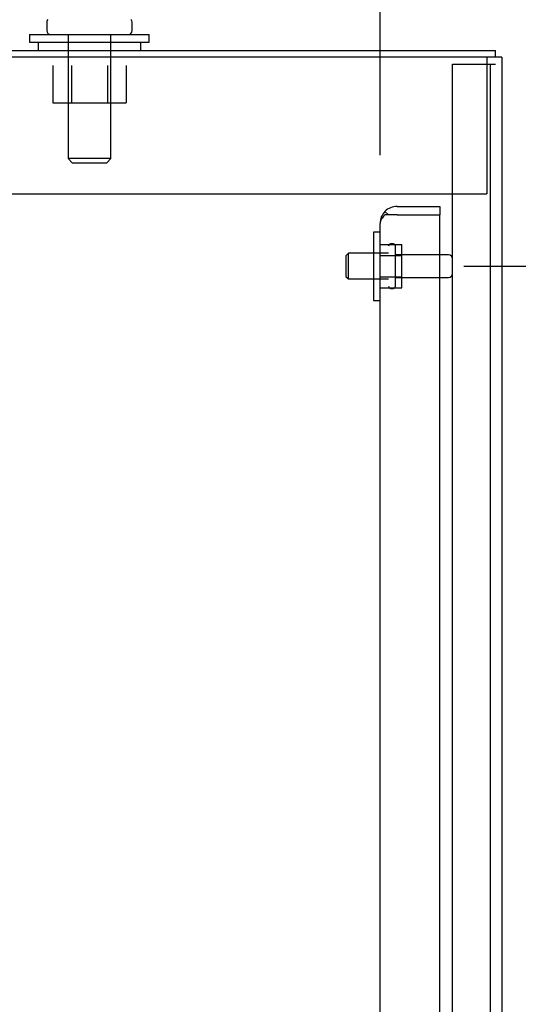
# Model space of a CAD drawing. Header units: inches. Extents: x 2 to 538, y -2 to 358.
# Tile 29 of 43: x 270.43 to 277.72, y 206.21 to 220.62. Entities that reach past the tile are written whole.
import ezdxf
from ezdxf.enums import TextEntityAlignment as Align
from ezdxf.lldxf.tags import DXFTag

# ---------------------------------------------------------------- set-up
doc = ezdxf.new("R2010")
doc.units = ezdxf.units.IN
doc.header["$MEASUREMENT"] = 0
for name, color, linetype in [('COM40565', 7, 'Continuous'), ('COM43135', 7, 'Continuous'), ('COM55702-64', 7, 'Continuous'), ('COM70108-3', 7, 'Continuous'), ('COM71159-5', 7, 'Continuous'), ('Default', 7, 'Continuous'), ('NTS166105', 7, 'Continuous'), ('NTS166905', 7, 'Continuous'), ('SCS00680', 7, 'Continuous'), ('STD26094', 7, 'Continuous'), ('WAF25059', 7, 'Continuous'), ('WAF25362', 7, 'Continuous'), ('WAM254785', 7, 'Continuous')]:
    doc.layers.add(name, color=color, linetype=linetype)
doc.styles.add('SEACAD_Times_New_Roman', font='times.ttf')
tags = doc.linetypes.add('HIDDEN2', pattern=[0.1875, 0.125, -0.0625]).pattern_tags.tags
tags[6:7] = [DXFTag(74, 4), DXFTag(75, 0), DXFTag(340, '0'), DXFTag(46, 0.0), DXFTag(50, 0.0), DXFTag(44, 0.0), DXFTag(45, 0.0)]
tags[4:5] = [DXFTag(74, 4), DXFTag(75, 0), DXFTag(340, '0'), DXFTag(46, 0.0), DXFTag(50, 0.0), DXFTag(44, 0.0), DXFTag(45, 0.0)]
doc.dimstyles.new('HAMMOND_(STH_-_540x360)', dxfattribs={"dimtxt": 2, "dimasz": 2.5, "dimexe": 1, "dimexo": 1, "dimgap": 0.5, "dimtad": 0, "dimtih": 1, "dimtoh": 1, "dimzin": 0, "dimdsep": 46, "dimtxsty": 'SEACAD_Times_New_Roman', "dimblk1": '_SE_FILLED', "dimblk2": '_SE_FILLED', "dimsah": 1, "dimcen": 1, "dimadec": 0, "dimazin": 0, "dimtfac": 0.8, "dimtofl": 0, "dimtmove": 0, "dimatfit": 3, "dimfxl": 0, "dimtolj": 1, "dimtzin": 0, "dimarcsym": 0})

# ---------------------------------------------------------------- blocks, each defined once
blk = doc.blocks.new('SE2')
at = {"layer": 'COM40565', "color": 7, "linetype": 'HIDDEN2'}
for p, q in [((277.26, 220.069), (277.26, 219.884)), ((277.26, 219.884), (277.26, 218.069)), ((265.635, 218.069), (277.26, 218.069))]:
    blk.add_line(p, q, dxfattribs=at)
at = {"layer": 'COM43135', "color": 7, "linetype": 'HIDDEN2'}
for p, q in [((275.948, 217.884), (276.573, 217.884)), ((276.573, 217.884), (276.573, 217.759)), ((275.821, 217.759), (275.77, 217.81)), ((275.948, 217.759), (275.77, 217.759)), ((275.948, 217.759), (275.821, 217.759)), ((275.948, 217.759), (276.573, 217.759)), ((275.948, 217.759), (275.948, 217.759)), ((275.948, 217.759), (276.573, 217.759)), ((276.573, 150.009), (276.573, 217.759)), ((275.698, 217.634), (275.698, 217.635)), ((275.698, 217.635), (275.698, 217.634)), ((275.698, 150.134), (275.698, 217.634))]:
    blk.add_line(p, q, dxfattribs=at)
for start, end in [(90, 135.4399), (135.4399, 179.8781), (179.9564, 180)]:
    blk.add_arc((275.948, 217.634), 0.25, start, end, dxfattribs=at)
blk.add_open_spline([(275.77, 217.759), (275.747, 217.738), (275.729, 217.718), (275.704, 217.676), (275.698, 217.655), (275.698, 217.635)], degree=3, knots=[0, 0, 0, 0, 0.5, 0.5, 1, 1, 1, 1], dxfattribs=at)
at = {"layer": 'COM55702-64', "color": 7, "linetype": 'HIDDEN2'}
for p, q in [((276.76, 148.216), (276.76, 219.966)), ((276.76, 219.966), (276.947, 219.966)), ((276.947, 219.966), (277.197, 219.966)), ((277.197, 219.966), (277.313, 219.966)), ((277.313, 148.216), (277.313, 219.966)), ((277.313, 219.966), (277.385, 219.966))]:
    blk.add_line(p, q, dxfattribs=at)
at = {"layer": 'COM70108-3', "color": 7, "linetype": 'Continuous'}
for p in [(264.935, 220.164), (277.385, 220.069)]:
    blk.add_line(p, (277.385, 220.164), dxfattribs=at)
at = {"layer": 'COM71159-5', "color": 7, "linetype": 'Continuous'}
for p, q in [((277.29, 220.069), (264.887, 220.069)), ((277.48, 220.069), (277.29, 220.069)), ((277.48, 220.069), (277.48, 148.134))]:
    blk.add_line(p, q, dxfattribs=at)
at = {"layer": 'NTS166105', "color": 7, "linetype": 'HIDDEN2'}
for p, q in [((275.698, 217.325), (276.018, 217.325)), ((276.018, 217.164), (276.018, 217.325)), ((275.698, 217.164), (276.018, 217.164)), ((276.018, 216.855), (276.018, 217.164)), ((275.698, 216.855), (276.018, 216.855)), ((276.018, 216.693), (276.018, 216.855)), ((275.698, 216.693), (276.018, 216.693))]:
    blk.add_line(p, q, dxfattribs=at)
at = {"layer": 'NTS166905', "color": 7, "linetype": 'HIDDEN2'}
for p, q in [((270.91, 219.944), (270.91, 219.399)), ((271.184, 219.944), (271.184, 219.399)), ((271.71, 219.944), (271.71, 219.399)), ((271.982, 219.944), (271.982, 219.399)), ((270.91, 219.399), (271.184, 219.399)), ((271.184, 219.399), (271.71, 219.399)), ((271.71, 219.399), (271.982, 219.399))]:
    blk.add_line(p, q, dxfattribs=at)
at = {"layer": 'SCS00680', "color": 7, "linetype": 'Continuous'}
for p, q in [((270.822, 220.578), (270.822, 220.458)), ((272.072, 220.458), (272.072, 220.578))]:
    blk.add_line(p, q, dxfattribs=at)
at = {"layer": 'SCS00680', "color": 7, "linetype": 'HIDDEN2'}
for p, q in [((271.135, 220.398), (271.135, 218.583)), ((271.759, 218.583), (271.759, 220.398)), ((271.759, 218.583), (271.135, 218.583)), ((271.135, 218.583), (271.195, 218.523)), ((271.699, 218.523), (271.759, 218.583)), ((271.195, 218.523), (271.699, 218.523))]:
    blk.add_line(p, q, dxfattribs=at)
at = {"layer": 'SCS00680', "color": 7, "linetype": 'Continuous'}
for centre, start, end in [((270.882, 220.578), 140.3214, 180), ((272.012, 220.578), 0, 39.6786), ((270.882, 220.458), 180, 270), ((272.012, 220.458), 270, 0)]:
    blk.add_arc(centre, 0.06, start, end, dxfattribs=at)
at = {"layer": 'STD26094', "color": 7, "linetype": 'HIDDEN2'}
for p, q in [((275.893, 217.334), (275.853, 217.334)), ((275.923, 216.714), (275.923, 217.304)), ((275.235, 217.197), (275.198, 217.159)), ((275.198, 217.159), (275.198, 216.859)), ((275.235, 216.822), (275.235, 217.197)), ((275.823, 217.197), (275.235, 217.197)), ((276.7, 217.174), (275.923, 217.174)), ((275.198, 216.859), (275.235, 216.822)), ((275.235, 216.822), (275.823, 216.822)), ((275.923, 216.844), (276.7, 216.844)), ((275.853, 216.684), (275.893, 216.684))]:
    blk.add_line(p, q, dxfattribs=at)
for centre, radius, start, end in [((275.853, 217.304), 0.03, 90, 180), ((275.893, 217.304), 0.03, 0, 90), ((276.7, 217.114), 0.06, 0, 90), ((276.7, 216.904), 0.06, 270, 0), ((275.853, 216.714), 0.03, 180, 270), ((275.893, 216.714), 0.03, 270, 0)]:
    blk.add_arc(centre, radius, start, end, dxfattribs=at)
at = {"layer": 'WAF25059', "color": 7, "linetype": 'HIDDEN2'}
for p, q in [((275.602, 217.509), (275.602, 216.509)), ((275.698, 217.509), (275.602, 217.509)), ((275.602, 216.509), (275.698, 216.509))]:
    blk.add_line(p, q, dxfattribs=at)
at = {"layer": 'WAF25362', "color": 7, "linetype": 'Continuous'}
for p, q in [((270.572, 220.398), (272.322, 220.398)), ((270.572, 220.398), (270.572, 220.289)), ((272.322, 220.289), (272.322, 220.398)), ((270.572, 220.289), (272.322, 220.289))]:
    blk.add_line(p, q, dxfattribs=at)
at = {"layer": 'WAM254785', "color": 7, "linetype": 'Continuous'}
for p, q in [((270.697, 220.289), (270.697, 220.164)), ((272.197, 220.164), (272.197, 220.289))]:
    blk.add_line(p, q, dxfattribs=at)
blk = doc.blocks.new('DMBLK3693')
at = {"layer": 'Default', "linetype": 'Continuous'}
for points in [[(284.249, 214.509), (283.832, 217.009), (283.416, 214.509)], [(284.249, 186.384), (283.416, 186.384), (283.832, 183.884)]]:
    blk.add_hatch(color=7, dxfattribs=at).paths.add_polyline_path(points)
at = {"layer": 'Default', "color": 7, "linetype": 'Continuous'}
for p, q in [((276.923, 217.009), (284.832, 217.009)), ((283.832, 202.147), (283.832, 217.009)), ((283.832, 183.884), (283.832, 199.447)), ((276.923, 183.884), (284.832, 183.884))]:
    blk.add_line(p, q, dxfattribs=at)
at = {"layer": 'Default', "color": 7, "linetype": 'Continuous', "style": 'SEACAD_Times_New_Roman'}
blk.add_text('33.13', height=2, dxfattribs=at).set_placement((280.42, 201.447), align=Align.TOP_LEFT)
blk = doc.blocks.new('_SE_FILLED')
at = {"color": 0}
blk.add_line((0, 0), (-1, 0), dxfattribs=at)
blk.add_solid([(0, 0), (-1, -0.1665), (-1, 0.1665), (0, 0)], dxfattribs=at)
blk = doc.blocks.new('DMBLK3694')
at = {"layer": 'Default', "linetype": 'Continuous'}
for points in [[(266.135, 230.463), (263.635, 230.047), (266.135, 229.63)], [(273.198, 230.463), (273.198, 229.63), (275.698, 230.047)]]:
    blk.add_hatch(color=7, dxfattribs=at).paths.add_polyline_path(points)
at = {"layer": 'Default', "color": 7, "linetype": 'Continuous'}
for p, q in [((263.635, 220.445), (263.635, 231.047)), ((275.698, 218.634), (275.698, 231.047))]:
    blk.add_line(p, q, dxfattribs=at)
at = {"layer": 'Default', "color": 7, "linetype": 'Continuous', "style": 'SEACAD_Times_New_Roman'}
for s, p in [('12.06', (266.254, 231.047)), ('USABLE ', (263.553, 228.047)), ('DEPTH', (264.903, 225.047))]:
    blk.add_text(s, height=2, dxfattribs=at).set_placement(p, align=Align.TOP_LEFT)

msp = doc.modelspace()

# ---------------------------------------------------------------- block references
at = {"layer": 'Default'}
msp.add_blockref('SE2', (0, 0), dxfattribs=at)

# ---------------------------------------------------------------- dimensions: what is measured, and where the dimension line sits
at = {"layer": 'Default', "color": 7, "linetype": 'Continuous'}
dim = msp.add_linear_dim(base=(263.635, 230.047), p1=(275.698, 217.634), p2=(263.635, 219.445), text='\\A1;<>\\PUSABLE \\XDEPTH', dimstyle='HAMMOND_(STH_-_540x360)', dxfattribs=at)
dim.commit()
dim.dimension.update_dxf_attribs({"geometry": 'DMBLK3694', "text_midpoint": (269.666, 230.047), "dimtype": 160})
dim = msp.add_linear_dim(base=(283.832349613, 183.884265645), p1=(275.922971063, 183.884265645), p2=(275.922971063, 217.009265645), angle=90, text='\\A1;<>', dimstyle='HAMMOND_(STH_-_540x360)', dxfattribs=at)
dim.commit()
dim.dimension.update_dxf_attribs({"geometry": 'DMBLK3693', "text_midpoint": (283.832349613, 200.446765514), "dimtype": 161})

doc.saveas('drawing.dxf')
